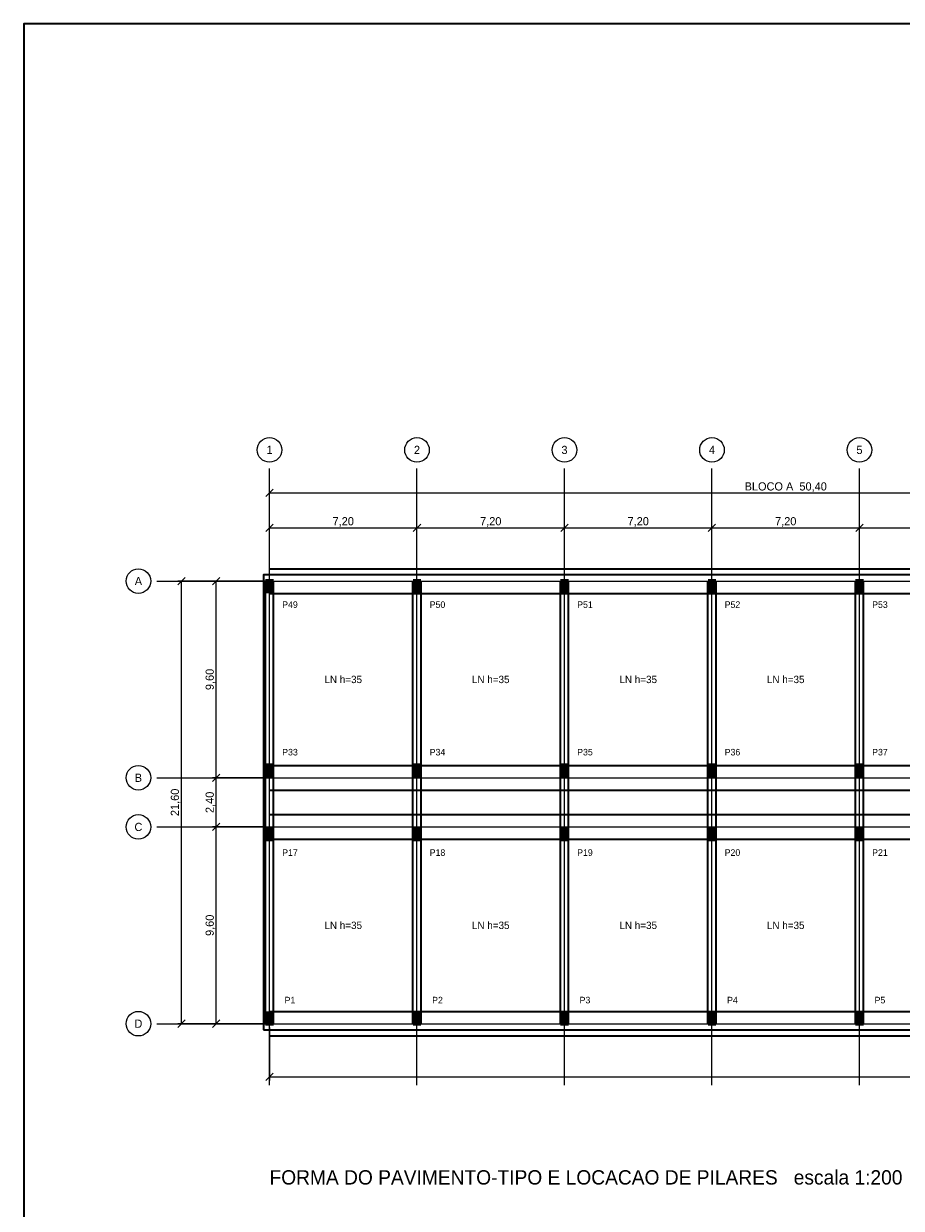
# Model space of a CAD drawing. Header units: metres. Extents: x -12 to 152, y -66 to 49.
# Tile 2 of 5: x -12 to 31, y -9 to 49. Entities that reach past the tile are written whole.
import ezdxf
from ezdxf.enums import TextEntityAlignment as Align

# ---------------------------------------------------------------- set-up
doc = ezdxf.new("R2010")
doc.units = ezdxf.units.M
for name, color, linetype, lineweight, true_color in [('COTA', 8, 'Continuous', 13, 0x6a6a6a), ('EIXO', 8, 'Continuous', 13, 0x6a6a6a), ('EST', 3, 'Continuous', 35, 0x15803d)]:
    doc.layers.add(name, color=color, linetype=linetype, lineweight=lineweight, true_color=true_color)
for name, color, linetype, lineweight in [('FOLHA', 7, 'Continuous', 35), ('NOTA', 7, 'Continuous', 18), ('PILAR', 7, 'Continuous', 35)]:
    doc.layers.add(name, color=color, linetype=linetype, lineweight=lineweight)

msp = doc.modelspace()

# ---------------------------------------------------------------- hatches: boundary and pattern name
at = {"layer": 'PILAR'}
for points in [[(-0.2, 21), (0.2, 21), (0.2, 21.7), (-0.2, 21.7)], [(7, 21), (7.4, 21), (7.4, 21.7), (7, 21.7)], [(14.2, 21), (14.6, 21), (14.6, 21.7), (14.2, 21.7)], [(21.4, 21), (21.8, 21), (21.8, 21.7), (21.4, 21.7)], [(28.6, 21), (29, 21), (29, 21.7), (28.6, 21.7)], [(-0.2, 12), (0.2, 12), (0.2, 12.7), (-0.2, 12.7)], [(7, 12), (7.4, 12), (7.4, 12.7), (7, 12.7)], [(14.2, 12), (14.6, 12), (14.6, 12.7), (14.2, 12.7)], [(21.4, 12), (21.8, 12), (21.8, 12.7), (21.4, 12.7)], [(28.6, 12), (29, 12), (29, 12.7), (28.6, 12.7)], [(-0.2, 8.9), (0.2, 8.9), (0.2, 9.6), (-0.2, 9.6)], [(7, 8.9), (7.4, 8.9), (7.4, 9.6), (7, 9.6)], [(14.2, 8.9), (14.6, 8.9), (14.6, 9.6), (14.2, 9.6)], [(21.4, 8.9), (21.8, 8.9), (21.8, 9.6), (21.4, 9.6)], [(28.6, 8.9), (29, 8.9), (29, 9.6), (28.6, 9.6)], [(-0.2, -0.1), (0.2, -0.1), (0.2, 0.6), (-0.2, 0.6)], [(7, -0.1), (7.4, -0.1), (7.4, 0.6), (7, 0.6)], [(14.2, -0.1), (14.6, -0.1), (14.6, 0.6), (14.2, 0.6)], [(21.4, -0.1), (21.8, -0.1), (21.8, 0.6), (21.4, 0.6)], [(28.6, -0.1), (29, -0.1), (29, 0.6), (28.6, 0.6)]]:
    msp.add_hatch(color=7, dxfattribs=at).paths.add_polyline_path(points)

# ---------------------------------------------------------------- linework, layer by layer
at = {"layer": 'COTA'}
for p, q in [((-0.18, 25.72), (0.18, 26.08)), ((0, 21.78), (0, 26.08)), ((0, 25.9), (50.4, 25.9)), ((-0.18, 24.02), (0.18, 24.38)), ((0, 21.78), (0, 24.38)), ((7.02, 24.02), (7.38, 24.38)), ((7.02, 24.02), (7.38, 24.38)), ((7.2, 21.78), (7.2, 24.38)), ((7.2, 21.78), (7.2, 24.38)), ((14.22, 24.02), (14.58, 24.38)), ((14.22, 24.02), (14.58, 24.38)), ((14.4, 21.78), (14.4, 24.38)), ((14.4, 21.78), (14.4, 24.38)), ((21.42, 24.02), (21.78, 24.38)), ((21.42, 24.02), (21.78, 24.38)), ((21.6, 21.78), (21.6, 24.38)), ((21.6, 21.78), (21.6, 24.38)), ((28.62, 24.02), (28.98, 24.38)), ((28.62, 24.02), (28.98, 24.38)), ((28.8, 21.78), (28.8, 24.38)), ((28.8, 21.78), (28.8, 24.38)), ((0, 24.2), (7.2, 24.2)), ((7.2, 24.2), (14.4, 24.2)), ((14.4, 24.2), (21.6, 24.2)), ((21.6, 24.2), (28.8, 24.2)), ((28.8, 24.2), (36, 24.2)), ((-4.48, 21.42), (-4.12, 21.78)), ((-0.18, 21.6), (-4.48, 21.6)), ((-4.3, 0), (-4.3, 21.6)), ((-2.78, 21.42), (-2.42, 21.78)), ((-0.18, 21.6), (-2.78, 21.6)), ((-2.6, 12), (-2.6, 21.6)), ((-2.78, 11.82), (-2.42, 12.18)), ((-2.78, 11.82), (-2.42, 12.18)), ((-0.18, 12), (-2.78, 12)), ((-0.18, 12), (-2.78, 12)), ((-2.6, 9.6), (-2.6, 12)), ((-2.78, 9.42), (-2.42, 9.78)), ((-2.78, 9.42), (-2.42, 9.78)), ((-0.18, 9.6), (-2.78, 9.6)), ((-0.18, 9.6), (-2.78, 9.6)), ((-2.6, 0), (-2.6, 9.6)), ((-4.48, -0.18), (-4.12, 0.18)), ((-0.18, 0), (-4.48, 0)), ((-2.78, -0.18), (-2.42, 0.18)), ((-0.18, 0), (-2.78, 0)), ((0, -0.18), (0, -2.78)), ((-0.18, -2.78), (0.18, -2.42)), ((0, -2.6), (108, -2.6))]:
    msp.add_line(p, q, dxfattribs=at)
at = {"layer": 'EIXO'}
for p, q in [((0, -3), (0, 27.1)), ((7.2, -3), (7.2, 27.1)), ((14.4, -3), (14.4, 27.1)), ((21.6, -3), (21.6, 27.1)), ((28.8, -3), (28.8, 27.1)), ((-5.5, 21.6), (110.5, 21.6)), ((-5.5, 12), (110.5, 12)), ((-5.5, 9.6), (110.5, 9.6)), ((-5.5, 0), (110.5, 0))]:
    msp.add_line(p, q, dxfattribs=at)
for centre in [(0, 28), (7.2, 28), (14.4, 28), (21.6, 28), (28.8, 28), (-6.4, 21.6), (-6.4, 12), (-6.4, 9.6), (-6.4, 0)]:
    msp.add_circle(centre, 0.6, dxfattribs=at)
at = {"layer": 'EST'}
for p, q in [((0, 22.2), (108, 22.2)), ((-0.2, 0), (-0.2, 21.6)), ((0.2, 0), (0.2, 21.6)), ((7, 0), (7, 21.6)), ((7.4, 0), (7.4, 21.6)), ((14.2, 0), (14.2, 21.6)), ((14.6, 0), (14.6, 21.6)), ((21.4, 0), (21.4, 21.6)), ((21.8, 0), (21.8, 21.6)), ((28.6, 0), (28.6, 21.6)), ((29, 0), (29, 21.6)), ((0, 21), (108, 21)), ((0, 12.6), (108, 12.6)), ((0, 11.4), (108, 11.4)), ((0, 10.2), (108, 10.2)), ((0, 9), (108, 9)), ((0, 0.6), (108, 0.6)), ((0, -0.6), (108, -0.6))]:
    msp.add_line(p, q, dxfattribs=at)
msp.add_lwpolyline([(-0.3, -0.3), (108.3, -0.3), (108.3, 21.9), (-0.3, 21.9)], close=True, dxfattribs=at)
at = {"layer": 'FOLHA'}
msp.add_lwpolyline([(-12, -66), (152.2, -66), (152.2, 48.8), (-12, 48.8)], close=True, dxfattribs=at)

# ---------------------------------------------------------------- texts
at = {"layer": 'COTA'}
for s, p in [('BLOCO A  50,40', (25.2, 26.22)), ('7,20', (3.6, 24.52)), ('7,20', (10.8, 24.52)), ('7,20', (18, 24.52)), ('7,20', (25.2, 24.52))]:
    msp.add_text(s, height=0.4, dxfattribs=at).set_placement(p, align=Align.MIDDLE_CENTER)
for s, p in [('9,60', (-2.92, 16.8)), ('21,60', (-4.62, 10.8)), ('2,40', (-2.92, 10.8)), ('9,60', (-2.92, 4.8))]:
    msp.add_text(s, height=0.4, rotation=90, dxfattribs=at).set_placement(p, align=Align.MIDDLE_CENTER)
at = {"layer": 'EIXO'}
for s, p in [('1', (0, 28)), ('2', (7.2, 28)), ('3', (14.4, 28)), ('4', (21.6, 28)), ('5', (28.8, 28)), ('A', (-6.4, 21.6)), ('B', (-6.4, 12)), ('C', (-6.4, 9.6)), ('D', (-6.4, 0))]:
    msp.add_text(s, height=0.4, dxfattribs=at).set_placement(p, align=Align.MIDDLE_CENTER)
at = {"layer": 'EST'}
for s, height, p in [('P49', 0.32, (1, 20.45)), ('P50', 0.32, (8.2, 20.45)), ('P51', 0.32, (15.4, 20.45)), ('P52', 0.32, (22.6, 20.45)), ('P53', 0.32, (29.8, 20.45)), ('LN h=35', 0.36, (3.6, 16.8)), ('LN h=35', 0.36, (10.8, 16.8)), ('LN h=35', 0.36, (18, 16.8)), ('LN h=35', 0.36, (25.2, 16.8)), ('P33', 0.32, (1, 13.25)), ('P34', 0.32, (8.2, 13.25)), ('P35', 0.32, (15.4, 13.25)), ('P36', 0.32, (22.6, 13.25)), ('P37', 0.32, (29.8, 13.25)), ('P17', 0.32, (1, 8.35)), ('P18', 0.32, (8.2, 8.35)), ('P19', 0.32, (15.4, 8.35)), ('P20', 0.32, (22.6, 8.35)), ('P21', 0.32, (29.8, 8.35)), ('LN h=35', 0.36, (3.6, 4.8)), ('LN h=35', 0.36, (10.8, 4.8)), ('LN h=35', 0.36, (18, 4.8)), ('LN h=35', 0.36, (25.2, 4.8)), ('P1', 0.32, (1, 1.15)), ('P2', 0.32, (8.2, 1.15)), ('P3', 0.32, (15.4, 1.15)), ('P4', 0.32, (22.6, 1.15)), ('P5', 0.32, (29.8, 1.15))]:
    msp.add_text(s, height=height, dxfattribs=at).set_placement(p, align=Align.MIDDLE_CENTER)
at = {"layer": 'NOTA'}
msp.add_text('FORMA DO PAVIMENTO-TIPO E LOCACAO DE PILARES   escala 1:200', height=0.7, dxfattribs=at).set_placement((0, -7.5), align=Align.MIDDLE_LEFT)

doc.saveas('drawing.dxf')
